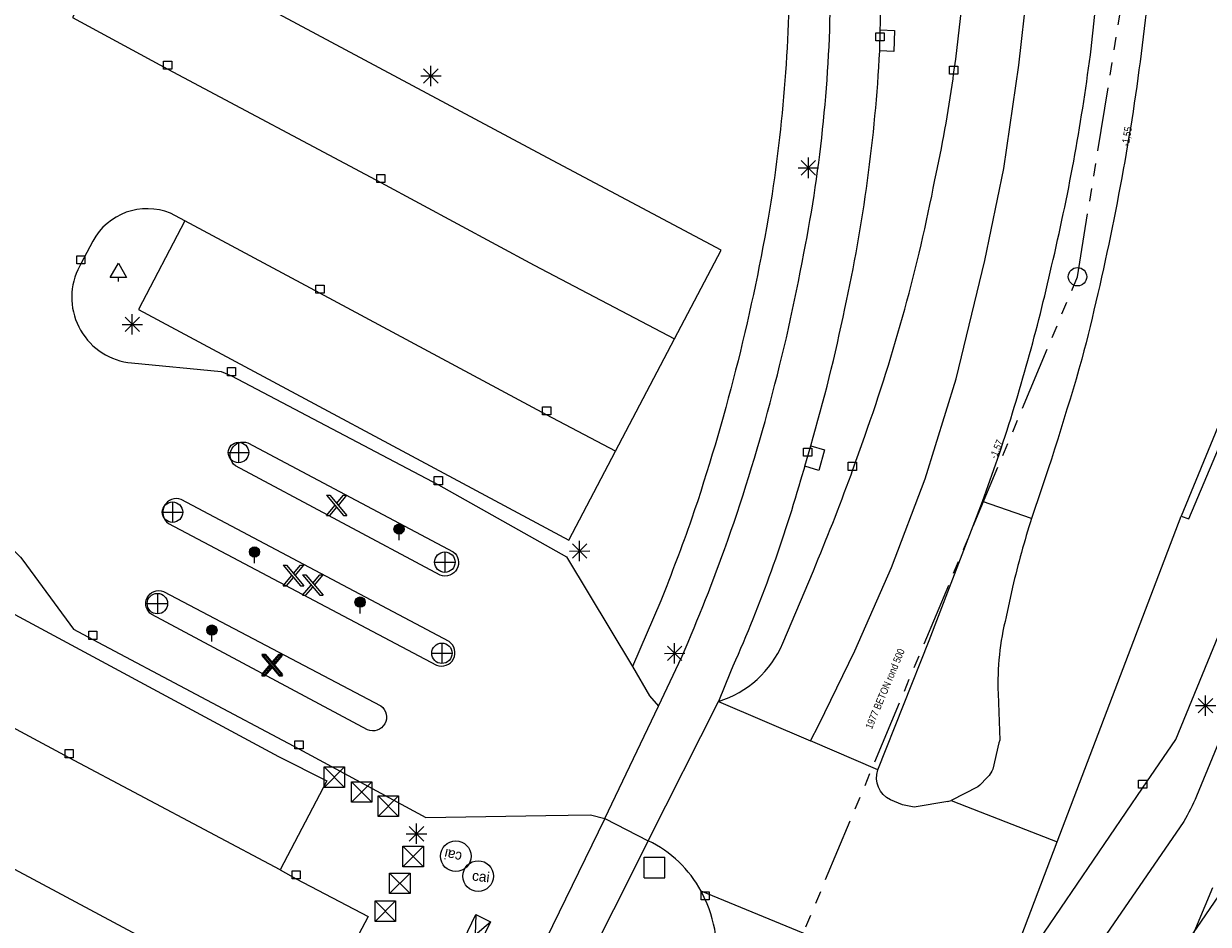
# Model space of a CAD drawing. Header units: millimetres. Extents: x 812 to 183790, y 13 to 580968.
# Tile 30 of 256: x 182375 to 182433, y 580716 to 580760. Entities that reach past the tile are written whole.
import ezdxf

# ---------------------------------------------------------------- set-up
doc = ezdxf.new("R2010")
doc.units = ezdxf.units.MM
doc.header["$LTSCALE"] = 5
doc.linetypes.add('PHANTOM2', pattern=[1.25, 0.625, -0.125, 0.125, -0.125, 0.125, -0.125])
for name, color, linetype, lineweight in [('000 BOB begin', 252, 'Continuous', 13), ('000 BOB eind', 252, 'Continuous', 13), ('000 Specificaties_S', 252, 'Continuous', 13), ('046 GEMENGD STELSEL', 252, 'PHANTOM2', 0), ('047 HEMELWATER AFVOER', 252, 'PHANTOM2', 13), ('afsluitpaal', 252, 'Continuous', 9), ('beheer openbare ruimte wegbeheer', 252, 'Continuous', 9), ('boom', 252, 'Continuous', 9), ('cai-kast', 252, 'Continuous', 9), ('inspectie- rioolput', 252, 'Continuous', 9), ('kant verharding', 252, 'Continuous', 9), ('kolk', 252, 'Continuous', 9), ('lichtmast', 252, 'Continuous', 9), ('verkeersbordpaal', 252, 'Continuous', 9), ('verkeersregelinstallatiepaal', 252, 'Continuous', 9)]:
    doc.layers.add(name, color=color, linetype=linetype, lineweight=lineweight)
for name, color, linetype, lineweight, true_color in [('abri', 7, 'Continuous', 0, 0xe17000), ('drukknoppaal', 7, 'Continuous', 0, 0xa90061), ('slagboom', 7, 'Continuous', 0, 0xe17000)]:
    doc.layers.add(name, color=color, linetype=linetype, lineweight=lineweight, true_color=true_color)
doc.styles.add('Arial Narrow', font='Arial Narrow.shx')
doc.styles.add('Styledgn000', font='dgn000.shx')

# ---------------------------------------------------------------- blocks, each defined once
blk = doc.blocks.new('CAITR')
at = {"layer": 'cai-kast', "color": 251, "linetype": 'Continuous', "lineweight": 0, "true_color": 0x696969}
blk.add_circle((0.023, -0.003), 0.75, dxfattribs=at)
at = {"layer": 'cai-kast', "color": 251, "linetype": 'Continuous', "lineweight": 0, "true_color": 0x696969, "insert": (0.159, -0.019), "char_height": 0.5, "attachment_point": 5, "rotation": 353.15627, "line_spacing_factor": 0.8, "style": 'Styledgn000'}
blk.add_mtext('{\\C251;cai}', dxfattribs=at)
blk = doc.blocks.new('SKOLK124')
at = {"layer": 'kolk', "color": 251, "linetype": 'Continuous', "lineweight": 0, "true_color": 0x696969, "flags": 128}
blk.add_lwpolyline([(-0.2, 0.4), (0.2, 0.4), (0.2, 0), (-0.2, 0), (-0.2, 0.4)], dxfattribs=at)
blk = doc.blocks.new('SKOLK214')
at = {"layer": 'kolk', "color": 251, "linetype": 'Continuous', "lineweight": 0, "true_color": 0x696969, "flags": 128}
blk.add_lwpolyline([(-0.2, 0.4), (0.2, 0.4), (0.2, 0), (-0.2, 0), (-0.2, 0.4)], dxfattribs=at)
blk = doc.blocks.new('SKOLK222')
at = {"layer": 'kolk', "color": 251, "linetype": 'Continuous', "lineweight": 0, "true_color": 0x696969, "flags": 128}
blk.add_lwpolyline([(-0.2, 0.4), (0.2, 0.4), (0.2, 0), (-0.2, 0), (-0.2, 0.4)], dxfattribs=at)
blk = doc.blocks.new('HINDER56')
at = {"layer": 'afsluitpaal', "color": 251, "linetype": 'Continuous', "lineweight": 0, "true_color": 0x696969}
for p, q in [((-0.5, 0.5), (0.5, -0.5)), ((0.5, 0.5), (-0.5, -0.5))]:
    blk.add_line(p, q, dxfattribs=at)
at = {"layer": 'afsluitpaal', "color": 251, "linetype": 'Continuous', "lineweight": 0, "true_color": 0x696969, "flags": 128}
blk.add_lwpolyline([(-0.5, 0.5), (0.5, 0.5), (0.5, -0.5), (-0.5, -0.5), (-0.5, 0.5)], dxfattribs=at)
blk = doc.blocks.new('SKOLK286')
at = {"layer": 'kolk', "color": 251, "linetype": 'Continuous', "lineweight": 0, "true_color": 0x696969, "flags": 128}
blk.add_lwpolyline([(-0.2, 0.4), (0.2, 0.4), (0.2, 0), (-0.2, 0), (-0.2, 0.4)], dxfattribs=at)
blk = doc.blocks.new('HINDER69')
at = {"layer": 'afsluitpaal', "color": 251, "linetype": 'Continuous', "lineweight": 0, "true_color": 0x696969}
for p, q in [((-0.5, 0.5), (0.5, -0.5)), ((0.5, 0.5), (-0.5, -0.5))]:
    blk.add_line(p, q, dxfattribs=at)
at = {"layer": 'afsluitpaal', "color": 251, "linetype": 'Continuous', "lineweight": 0, "true_color": 0x696969, "flags": 128}
blk.add_lwpolyline([(-0.5, 0.5), (0.5, 0.5), (0.5, -0.5), (-0.5, -0.5), (-0.5, 0.5)], dxfattribs=at)
blk = doc.blocks.new('SKOLK303')
at = {"layer": 'kolk', "color": 251, "linetype": 'Continuous', "lineweight": 0, "true_color": 0x696969, "flags": 128}
blk.add_lwpolyline([(-0.2, 0.4), (0.2, 0.4), (0.2, 0), (-0.2, 0), (-0.2, 0.4)], dxfattribs=at)
blk = doc.blocks.new('SKOLK311')
at = {"layer": 'kolk', "color": 251, "linetype": 'Continuous', "lineweight": 0, "true_color": 0x696969, "flags": 128}
blk.add_lwpolyline([(-0.2, 0.4), (0.2, 0.4), (0.2, 0), (-0.2, 0), (-0.2, 0.4)], dxfattribs=at)
blk = doc.blocks.new('VERKL10')
at = {"layer": 'verkeersregelinstallatiepaal', "color": 251, "linetype": 'Continuous', "lineweight": 0, "true_color": 0x696969, "flags": 128}
for points in [[(-0.5, 0), (0.5, 0)], [(0, 0.5), (0, -0.5)]]:
    blk.add_lwpolyline(points, dxfattribs=at)
at = {"layer": 'verkeersregelinstallatiepaal', "color": 251, "linetype": 'Continuous', "lineweight": 0, "true_color": 0x696969}
blk.add_circle((0, 0), 0.5, dxfattribs=at)
blk = doc.blocks.new('DRUKP1')
at = {"layer": 'drukknoppaal', "color": 251, "linetype": 'Continuous', "lineweight": 0, "true_color": 0x696969}
blk.add_line((0, -0.3), (0, 0), dxfattribs=at)
for radius in [0.25, 0.225, 0.2, 0.175, 0.15, 0.125, 0.1, 0.075, 0.05, 0.025]:
    blk.add_circle((0, 0.25), radius, dxfattribs=at)
blk = doc.blocks.new('HINDER97')
at = {"layer": 'afsluitpaal', "color": 251, "linetype": 'Continuous', "lineweight": 0, "true_color": 0x696969}
for p, q in [((-0.5, 0.5), (0.5, -0.5)), ((0.5, 0.5), (-0.5, -0.5))]:
    blk.add_line(p, q, dxfattribs=at)
at = {"layer": 'afsluitpaal', "color": 251, "linetype": 'Continuous', "lineweight": 0, "true_color": 0x696969, "flags": 128}
blk.add_lwpolyline([(-0.5, 0.5), (0.5, 0.5), (0.5, -0.5), (-0.5, -0.5), (-0.5, 0.5)], dxfattribs=at)
blk = doc.blocks.new('BOOM312')
at = {"layer": 'boom', "color": 251, "linetype": 'Continuous', "lineweight": 0, "true_color": 0x696969}
blk.add_line((0, -0.433), (0, -0.233), dxfattribs=at)
at = {"layer": 'boom', "color": 251, "linetype": 'Continuous', "lineweight": 0, "true_color": 0x696969, "flags": 128}
blk.add_lwpolyline([(-0.4, -0.233), (0, 0.467), (0.4, -0.233), (-0.4, -0.233)], dxfattribs=at)
blk = doc.blocks.new('HINDER117')
at = {"layer": 'afsluitpaal', "color": 251, "linetype": 'Continuous', "lineweight": 0, "true_color": 0x696969}
for p, q in [((-0.5, 0.5), (0.5, -0.5)), ((0.5, 0.5), (-0.5, -0.5))]:
    blk.add_line(p, q, dxfattribs=at)
at = {"layer": 'afsluitpaal', "color": 251, "linetype": 'Continuous', "lineweight": 0, "true_color": 0x696969, "flags": 128}
blk.add_lwpolyline([(-0.5, 0.5), (0.5, 0.5), (0.5, -0.5), (-0.5, -0.5), (-0.5, 0.5)], dxfattribs=at)
blk = doc.blocks.new('HINDER123')
at = {"layer": 'afsluitpaal', "color": 251, "linetype": 'Continuous', "lineweight": 0, "true_color": 0x696969}
for p, q in [((-0.5, 0.5), (0.5, -0.5)), ((0.5, 0.5), (-0.5, -0.5))]:
    blk.add_line(p, q, dxfattribs=at)
at = {"layer": 'afsluitpaal', "color": 251, "linetype": 'Continuous', "lineweight": 0, "true_color": 0x696969, "flags": 128}
blk.add_lwpolyline([(-0.5, 0.5), (0.5, 0.5), (0.5, -0.5), (-0.5, -0.5), (-0.5, 0.5)], dxfattribs=at)
blk = doc.blocks.new('SKOLK463')
at = {"layer": 'kolk', "color": 251, "linetype": 'Continuous', "lineweight": 0, "true_color": 0x696969, "flags": 128}
blk.add_lwpolyline([(-0.2, 0.4), (0.2, 0.4), (0.2, 0), (-0.2, 0), (-0.2, 0.4)], dxfattribs=at)
blk = doc.blocks.new('SLAGB2')
at = {"layer": 'slagboom', "color": 251, "linetype": 'Continuous', "lineweight": 0, "true_color": 0x696969}
for p, q in [((-0.5, 0.5), (0.337, -0.5)), ((-0.5, 0.5), (-0.338, 0.5)), ((-0.5, -0.5), (-0.082, 0)), ((-0.338, 0.5), (0.498, -0.5)), ((-0.001, 0.096), (0.337, 0.5)), ((0.081, -0.001), (0.5, 0.5)), ((0.337, 0.5), (0.5, 0.5)), ((-0.5, -0.5), (-0.337, -0.5)), ((-0.337, -0.5), (0, -0.097)), ((0.337, -0.5), (0.498, -0.5))]:
    blk.add_line(p, q, dxfattribs=at)
blk = doc.blocks.new('LANTP217')
at = {"layer": 'lichtmast', "color": 251, "linetype": 'Continuous', "lineweight": 0, "true_color": 0x696969}
for p, q in [((-0.5, 0), (0.5, 0.001)), ((0.354, -0.354), (-0.354, 0.354)), ((-0.354, -0.354), (0.354, 0.354)), ((0, -0.5), (0, 0.5))]:
    blk.add_line(p, q, dxfattribs=at)
blk = doc.blocks.new('LANTP219')
at = {"layer": 'lichtmast', "color": 251, "linetype": 'Continuous', "lineweight": 0, "true_color": 0x696969}
for p, q in [((-0.5, 0), (0.5, 0.001)), ((0.354, -0.354), (-0.354, 0.354)), ((-0.354, -0.354), (0.354, 0.354)), ((0, -0.5), (0, 0.5))]:
    blk.add_line(p, q, dxfattribs=at)
blk = doc.blocks.new('HINDER130')
at = {"layer": 'afsluitpaal', "color": 251, "linetype": 'Continuous', "lineweight": 0, "true_color": 0x696969}
for p, q in [((-0.5, 0.5), (0.5, -0.5)), ((0.5, 0.5), (-0.5, -0.5))]:
    blk.add_line(p, q, dxfattribs=at)
at = {"layer": 'afsluitpaal', "color": 251, "linetype": 'Continuous', "lineweight": 0, "true_color": 0x696969, "flags": 128}
blk.add_lwpolyline([(-0.5, 0.5), (0.5, 0.5), (0.5, -0.5), (-0.5, -0.5), (-0.5, 0.5)], dxfattribs=at)
blk = doc.blocks.new('VERKL17')
at = {"layer": 'verkeersregelinstallatiepaal', "color": 251, "linetype": 'Continuous', "lineweight": 0, "true_color": 0x696969, "flags": 128}
for points in [[(-0.5, 0), (0.5, 0)], [(0, 0.5), (0, -0.5)]]:
    blk.add_lwpolyline(points, dxfattribs=at)
at = {"layer": 'verkeersregelinstallatiepaal', "color": 251, "linetype": 'Continuous', "lineweight": 0, "true_color": 0x696969}
blk.add_circle((0, 0), 0.5, dxfattribs=at)
blk = doc.blocks.new('SKOLK596')
at = {"layer": 'kolk', "color": 251, "linetype": 'Continuous', "lineweight": 0, "true_color": 0x696969, "flags": 128}
blk.add_lwpolyline([(-0.2, 0.4), (0.2, 0.4), (0.2, 0), (-0.2, 0), (-0.2, 0.4)], dxfattribs=at)
blk = doc.blocks.new('DRUKP2')
at = {"layer": 'drukknoppaal', "color": 251, "linetype": 'Continuous', "lineweight": 0, "true_color": 0x696969}
blk.add_line((0, -0.3), (0, 0), dxfattribs=at)
for radius in [0.25, 0.225, 0.2, 0.175, 0.15, 0.125, 0.1, 0.075, 0.05, 0.025]:
    blk.add_circle((0, 0.25), radius, dxfattribs=at)
blk = doc.blocks.new('SLAGB4')
at = {"layer": 'slagboom', "color": 251, "linetype": 'Continuous', "lineweight": 0, "true_color": 0x696969}
for p, q in [((-0.5, 0.5), (0.337, -0.5)), ((-0.5, 0.5), (-0.338, 0.5)), ((-0.5, -0.5), (-0.082, 0)), ((-0.338, 0.5), (0.498, -0.5)), ((-0.001, 0.096), (0.337, 0.5)), ((0.081, -0.001), (0.5, 0.5)), ((0.337, 0.5), (0.5, 0.5)), ((-0.5, -0.5), (-0.337, -0.5)), ((-0.337, -0.5), (0, -0.097)), ((0.337, -0.5), (0.498, -0.5))]:
    blk.add_line(p, q, dxfattribs=at)
blk = doc.blocks.new('LANTP295')
at = {"layer": 'lichtmast', "color": 251, "linetype": 'Continuous', "lineweight": 0, "true_color": 0x696969}
for p, q in [((-0.5, 0), (0.5, 0.001)), ((0.354, -0.354), (-0.354, 0.354)), ((-0.354, -0.354), (0.354, 0.354)), ((0, -0.5), (0, 0.5))]:
    blk.add_line(p, q, dxfattribs=at)
blk = doc.blocks.new('SKOLK684')
at = {"layer": 'kolk', "color": 251, "linetype": 'Continuous', "lineweight": 0, "true_color": 0x696969, "flags": 128}
blk.add_lwpolyline([(-0.2, 0.4), (0.2, 0.4), (0.2, 0), (-0.2, 0), (-0.2, 0.4)], dxfattribs=at)
blk = doc.blocks.new('SKOLK694')
at = {"layer": 'kolk', "color": 251, "linetype": 'Continuous', "lineweight": 0, "true_color": 0x696969, "flags": 128}
blk.add_lwpolyline([(-0.2, 0.4), (0.2, 0.4), (0.2, 0), (-0.2, 0), (-0.2, 0.4)], dxfattribs=at)
blk = doc.blocks.new('LANTP315')
at = {"layer": 'lichtmast', "color": 251, "linetype": 'Continuous', "lineweight": 0, "true_color": 0x696969}
for p, q in [((-0.5, 0), (0.5, 0.001)), ((0.354, -0.354), (-0.354, 0.354)), ((-0.354, -0.354), (0.354, 0.354)), ((0, -0.5), (0, 0.5))]:
    blk.add_line(p, q, dxfattribs=at)
blk = doc.blocks.new('SLAGB5')
at = {"layer": 'slagboom', "color": 251, "linetype": 'Continuous', "lineweight": 0, "true_color": 0x696969}
for p, q in [((-0.5, 0.5), (0.337, -0.5)), ((-0.5, 0.5), (-0.338, 0.5)), ((-0.5, -0.5), (-0.082, 0)), ((-0.338, 0.5), (0.498, -0.5)), ((-0.001, 0.096), (0.337, 0.5)), ((0.081, -0.001), (0.5, 0.5)), ((0.337, 0.5), (0.5, 0.5)), ((-0.5, -0.5), (-0.337, -0.5)), ((-0.337, -0.5), (0, -0.097)), ((0.337, -0.5), (0.498, -0.5))]:
    blk.add_line(p, q, dxfattribs=at)
blk = doc.blocks.new('DRUKP4')
at = {"layer": 'drukknoppaal', "color": 251, "linetype": 'Continuous', "lineweight": 0, "true_color": 0x696969}
blk.add_line((0, -0.3), (0, 0), dxfattribs=at)
for radius in [0.25, 0.225, 0.2, 0.175, 0.15, 0.125, 0.1, 0.075, 0.05, 0.025]:
    blk.add_circle((0, 0.25), radius, dxfattribs=at)
blk = doc.blocks.new('PAAL76')
at = {"layer": 'verkeersbordpaal', "color": 251, "linetype": 'Continuous', "lineweight": 0, "true_color": 0x696969}
for p, q in [((-0.5, -0.5), (-0.5, 0.5)), ((-0.5, 0.5), (0.5, 0.5)), ((0.5, -0.5), (0.5, 0.5)), ((-0.5, -0.5), (0.5, -0.5))]:
    blk.add_line(p, q, dxfattribs=at)
blk = doc.blocks.new('SKOLK875')
at = {"layer": 'kolk', "color": 251, "linetype": 'Continuous', "lineweight": 0, "true_color": 0x696969, "flags": 128}
blk.add_lwpolyline([(-0.2, 0.4), (0.2, 0.4), (0.2, 0), (-0.2, 0), (-0.2, 0.4)], dxfattribs=at)
blk = doc.blocks.new('VERKL25')
at = {"layer": 'verkeersregelinstallatiepaal', "color": 251, "linetype": 'Continuous', "lineweight": 0, "true_color": 0x696969, "flags": 128}
for points in [[(-0.5, 0), (0.5, 0)], [(0, 0.5), (0, -0.5)]]:
    blk.add_lwpolyline(points, dxfattribs=at)
at = {"layer": 'verkeersregelinstallatiepaal', "color": 251, "linetype": 'Continuous', "lineweight": 0, "true_color": 0x696969}
blk.add_circle((0, 0), 0.5, dxfattribs=at)
blk = doc.blocks.new('VERKL29')
at = {"layer": 'verkeersregelinstallatiepaal', "color": 251, "linetype": 'Continuous', "lineweight": 0, "true_color": 0x696969, "flags": 128}
for points in [[(-0.5, 0), (0.5, 0)], [(0, 0.5), (0, -0.5)]]:
    blk.add_lwpolyline(points, dxfattribs=at)
at = {"layer": 'verkeersregelinstallatiepaal', "color": 251, "linetype": 'Continuous', "lineweight": 0, "true_color": 0x696969}
blk.add_circle((0, 0), 0.5, dxfattribs=at)
blk = doc.blocks.new('CAITR70')
at = {"layer": 'cai-kast', "color": 251, "linetype": 'Continuous', "lineweight": 0, "true_color": 0x696969}
blk.add_circle((-0.023, 0.006), 0.75, dxfattribs=at)
at = {"layer": 'cai-kast', "color": 251, "linetype": 'Continuous', "lineweight": 0, "true_color": 0x696969, "insert": (-0.156, 0.037), "char_height": 0.5, "attachment_point": 5, "rotation": 166.56265, "line_spacing_factor": 0.8, "style": 'Styledgn000'}
blk.add_mtext('{\\C251;cai}', dxfattribs=at)
blk = doc.blocks.new('SLAGB7')
at = {"layer": 'slagboom', "color": 251, "linetype": 'Continuous', "lineweight": 0, "true_color": 0x696969}
for p, q in [((-0.5, 0.5), (0.337, -0.5)), ((-0.5, 0.5), (-0.338, 0.5)), ((-0.5, -0.5), (-0.082, 0)), ((-0.338, 0.5), (0.498, -0.5)), ((-0.001, 0.096), (0.337, 0.5)), ((0.081, -0.001), (0.5, 0.5)), ((0.337, 0.5), (0.5, 0.5)), ((-0.5, -0.5), (-0.337, -0.5)), ((-0.337, -0.5), (0, -0.097)), ((0.337, -0.5), (0.498, -0.5))]:
    blk.add_line(p, q, dxfattribs=at)
blk = doc.blocks.new('SKOLK1109')
at = {"layer": 'kolk', "color": 251, "linetype": 'Continuous', "lineweight": 0, "true_color": 0x696969, "flags": 128}
blk.add_lwpolyline([(-0.2, 0.4), (0.2, 0.4), (0.2, 0), (-0.2, 0), (-0.2, 0.4)], dxfattribs=at)
blk = doc.blocks.new('DRUKP6')
at = {"layer": 'drukknoppaal', "color": 251, "linetype": 'Continuous', "lineweight": 0, "true_color": 0x696969}
blk.add_line((0, -0.3), (0, 0), dxfattribs=at)
for radius in [0.25, 0.225, 0.2, 0.175, 0.15, 0.125, 0.1, 0.075, 0.05, 0.025]:
    blk.add_circle((0, 0.25), radius, dxfattribs=at)
blk = doc.blocks.new('ABRI1')
at = {"layer": 'abri', "color": 251, "linetype": 'Continuous', "lineweight": 0, "true_color": 0x696969, "flags": 128}
for points in [[(-0.752, -0.636), (0.032, 0.984), (0.752, 0.636), (-0.032, -0.984), (-0.752, -0.636)], [(-0.752, -0.636), (0.752, 0.636)], [(0.032, 0.984), (-0.032, -0.984)]]:
    blk.add_lwpolyline(points, dxfattribs=at)
blk = doc.blocks.new('LANTP488')
at = {"layer": 'lichtmast', "color": 251, "linetype": 'Continuous', "lineweight": 0, "true_color": 0x696969}
for p, q in [((-0.5, 0), (0.5, 0.001)), ((0.354, -0.354), (-0.354, 0.354)), ((-0.354, -0.354), (0.354, 0.354)), ((0, -0.5), (0, 0.5))]:
    blk.add_line(p, q, dxfattribs=at)
blk = doc.blocks.new('LANTP504')
at = {"layer": 'lichtmast', "color": 251, "linetype": 'Continuous', "lineweight": 0, "true_color": 0x696969}
for p, q in [((-0.5, 0), (0.5, 0.001)), ((0.354, -0.354), (-0.354, 0.354)), ((-0.354, -0.354), (0.354, 0.354)), ((0, -0.5), (0, 0.5))]:
    blk.add_line(p, q, dxfattribs=at)
blk = doc.blocks.new('SKOLK1191')
at = {"layer": 'kolk', "color": 251, "linetype": 'Continuous', "lineweight": 0, "true_color": 0x696969, "flags": 128}
blk.add_lwpolyline([(-0.2, 0.4), (0.2, 0.4), (0.2, 0), (-0.2, 0), (-0.2, 0.4)], dxfattribs=at)
blk = doc.blocks.new('SKOLK1194')
at = {"layer": 'kolk', "color": 251, "linetype": 'Continuous', "lineweight": 0, "true_color": 0x696969, "flags": 128}
blk.add_lwpolyline([(-0.2, 0.4), (0.2, 0.4), (0.2, 0), (-0.2, 0), (-0.2, 0.4)], dxfattribs=at)
blk = doc.blocks.new('SKOLK1197')
at = {"layer": 'kolk', "color": 251, "linetype": 'Continuous', "lineweight": 0, "true_color": 0x696969, "flags": 128}
blk.add_lwpolyline([(-0.2, 0.4), (0.2, 0.4), (0.2, 0), (-0.2, 0), (-0.2, 0.4)], dxfattribs=at)
blk = doc.blocks.new('SLAGB8')
at = {"layer": 'slagboom', "color": 251, "linetype": 'Continuous', "lineweight": 0, "true_color": 0x696969}
for p, q in [((-0.5, 0.5), (0.337, -0.5)), ((-0.5, 0.5), (-0.338, 0.5)), ((-0.5, -0.5), (-0.082, 0)), ((-0.338, 0.5), (0.498, -0.5)), ((-0.001, 0.096), (0.337, 0.5)), ((0.081, -0.001), (0.5, 0.5)), ((0.337, 0.5), (0.5, 0.5)), ((-0.5, -0.5), (-0.337, -0.5)), ((-0.337, -0.5), (0, -0.097)), ((0.337, -0.5), (0.498, -0.5))]:
    blk.add_line(p, q, dxfattribs=at)
blk = doc.blocks.new('LANTP542')
at = {"layer": 'lichtmast', "color": 251, "linetype": 'Continuous', "lineweight": 0, "true_color": 0x696969}
for p, q in [((-0.5, 0), (0.5, 0.001)), ((0.354, -0.354), (-0.354, 0.354)), ((-0.354, -0.354), (0.354, 0.354)), ((0, -0.5), (0, 0.5))]:
    blk.add_line(p, q, dxfattribs=at)
blk = doc.blocks.new('SKOLK1253')
at = {"layer": 'kolk', "color": 251, "linetype": 'Continuous', "lineweight": 0, "true_color": 0x696969, "flags": 128}
blk.add_lwpolyline([(-0.2, 0.4), (0.2, 0.4), (0.2, 0), (-0.2, 0), (-0.2, 0.4)], dxfattribs=at)
blk = doc.blocks.new('RIOOLP473')
at = {"layer": 'inspectie- rioolput', "color": 251, "linetype": 'Continuous', "lineweight": 0, "true_color": 0x696969}
blk.add_circle((0, 0), 0.9, dxfattribs=at)
blk = doc.blocks.new('SKOLK1282')
at = {"layer": 'kolk', "color": 251, "linetype": 'Continuous', "lineweight": 0, "true_color": 0x696969, "flags": 128}
blk.add_lwpolyline([(-0.2, 0.4), (0.2, 0.4), (0.2, 0), (-0.2, 0), (-0.2, 0.4)], dxfattribs=at)
blk = doc.blocks.new('VERKL33')
at = {"layer": 'verkeersregelinstallatiepaal', "color": 251, "linetype": 'Continuous', "lineweight": 0, "true_color": 0x696969, "flags": 128}
for points in [[(-0.5, 0), (0.5, 0)], [(0, 0.5), (0, -0.5)]]:
    blk.add_lwpolyline(points, dxfattribs=at)
at = {"layer": 'verkeersregelinstallatiepaal', "color": 251, "linetype": 'Continuous', "lineweight": 0, "true_color": 0x696969}
blk.add_circle((0, 0), 0.5, dxfattribs=at)

msp = doc.modelspace()

# ---------------------------------------------------------------- linework, layer by layer
at = {"layer": '046 GEMENGD STELSEL', "flags": 128}
for points in [[(182426.837, 580747.695), (182436.182, 580805.346)], [(182409.693, 580706.667), (182426.837, 580747.695)]]:
    msp.add_lwpolyline(points, dxfattribs=at)
at = {"layer": '047 HEMELWATER AFVOER', "flags": 128}
msp.add_lwpolyline([(182429.849, 580709.166), (182446.145, 580748.129)], dxfattribs=at)
at = {"layer": 'beheer openbare ruimte wegbeheer', "color": 251, "lineweight": 0, "true_color": 0x696969, "flags": 128}
for points in [[(182413.767, 580724.986), (182414.181, 580725.775), (182415.937, 580729.4), (182417.732, 580733.47), (182419.388, 580737.809), (182420.908, 580742.703), (182422.304, 580748.489), (182423.228, 580752.997), (182423.965, 580758.047), (182424.373, 580761.698), (182424.548, 580763.922)], [(182420.658, 580722.072), (182421.399, 580721.782), (182425.845, 580720.045)]]:
    msp.add_lwpolyline(points, dxfattribs=at)
at = {"layer": 'beheer openbare ruimte wegbeheer', "color": 251, "lineweight": 0, "true_color": 0x696969}
for points in [[(182425.845, 580720.045), (182431.917, 580735.991)], [(182403.703, 580721.2), (182406.325, 580726.683)], [(182405.833, 580720.101), (182409.276, 580726.918)], [(182409.276, 580726.918), (182413.767, 580724.986)], [(182417.065, 580723.568), (182413.767, 580724.986)], [(182420.498, 580722.019), (182420.658, 580722.072)], [(182422.824, 580712.113), (182425.845, 580720.045)]]:
    msp.add_lwpolyline(points, dxfattribs=at)
at = {"layer": 'kant verharding', "color": 251, "lineweight": 0, "true_color": 0x696969, "flags": 128}
for points in [[(182314.708, 580792.54), (182317.537, 580792.206), (182320.969, 580791.948), (182329.079, 580791.621), (182350.694, 580791.326), (182377.377, 580790.99), (182401.633, 580790.683), (182401.678, 580790.01), (182412.797, 580789.764), (182412.798, 580789.534), (182412.818, 580781.277), (182412.758, 580765.348), (182412.745, 580764.114), (182412.737, 580763.285, -0.042782), (182411.701, 580750.568, -0.038496), (182407.95, 580735.842, -0.009896), (182406.44, 580731.836), (182405.059, 580728.625)], [(182420.498, 580722.019), (182418.852, 580721.751), (182418.282, 580721.854), (182417.683, 580722.109, -0.380958), (182417.065, 580723.568), (182419.575, 580729.905), (182422.195, 580736.698), (182423.02, 580739.059, 0.02541), (182425.573, 580748.219, 0.025629), (182427.468, 580758.555, 0.003913), (182427.999, 580763.436, 0.005717), (182428.653, 580770.786), (182428.702, 580770.945), (182429.038, 580771.882), (182429.128, 580772.042), (182430.521, 580774.169, -0.23096), (182431.002, 580774.328, -0.408756), (182431.436, 580773.673), (182431.074, 580768.979, -0.005761), (182430.486, 580763.084, -0.006329), (182429.683, 580756.607, -0.025429), (182427.054, 580743.668, -0.011685), (182424.595, 580735.873), (182422.195, 580736.698)], [(182417.182, 580759.778, 0.005987), (182417.273, 580764.954)], [(182413.494, 580738.43), (182413.782, 580739.429), (182414.453, 580739.226), (182414.177, 580738.221), (182413.494, 580738.43), (182413.286, 580737.751, -0.03547), (182409.851, 580728.361), (182409.276, 580726.918, 0.221384), (182412.416, 580729.768), (182413.915, 580733.309, 0.007907), (182415.762, 580738.008), (182415.822, 580738.227), (182416.429, 580739.907, 0.038022), (182419.861, 580752.437, 0.019052), (182420.749, 580757.381), (182420.776, 580757.61), (182420.892, 580758.354), (182421.576, 580764.341, 0.384991)], [(182383.148, 580750.442), (182380.877, 580746.1), (182401.938, 580734.818), (182404.228, 580739.167), (182400.859, 580740.942), (182389.765, 580746.895), (182383.148, 580750.442), (182382.448, 580750.807, 0.383914), (182378.643, 580749.438), (182378.057, 580748.329), (182377.91, 580748.039, 0.518063), (182380.546, 580743.487), (182384.934, 580743.066), (182385.431, 580742.855), (182395.557, 580737.522), (182401.823, 580734.002), (182405.059, 580728.625), (182405.895, 580727.19), (182406.325, 580726.683), (182407.333, 580728.797, 0.016846), (182409.567, 580734.362, 0.039657), (182413.448, 580748.855, 0.047411), (182414.753, 580761.827)], [(182413.782, 580739.429, 0.021007), (182415.453, 580746.14, 0.040616), (182417.161, 580758.748)], [(182444.277, 580749.347), (182442.738, 580745.653, -0.095877), (182442.449, 580745.161), (182441.608, 580744.052), (182441.53, 580743.853), (182434.427, 580726.557), (182432.66, 580722.281, -0.028805), (182432.048, 580721.042), (182426.453, 580712.906, 0.018191), (182425.593, 580711.574)], [(182446.923, 580740.636), (182446.297, 580740.887), (182446.191, 580740.93, 0.417448), (182443.608, 580739.784), (182436.063, 580721.427, -0.06529), (182434.14, 580717.977), (182428.397, 580709.59)], [(182385.622, 580738.457, -0.863255), (182386.236, 580739.572), (182396.282, 580734.248, -0.88085), (182395.647, 580733.105), (182385.622, 580738.457)], [(182418.371, 580685.654), (182423.068, 580696.995), (182428.046, 580709.008, -0.084533), (182428.397, 580709.59), (182425.593, 580711.574, 0.014228), (182425.023, 580710.555, 0.010188), (182424.668, 580709.849), (182424.313, 580709.097), (182420.342, 580699.519), (182415.745, 580688.315, -0.443763), (182414.427, 580687.742), (182413.796, 580688.048, -0.391638), (182413.346, 580689.326), (182417.674, 580699.798), (182422.599, 580711.582), (182422.671, 580711.752), (182422.824, 580712.113), (182430.027, 580722.669), (182431.646, 580725.056), (182436.505, 580736.869)], [(182424.595, 580735.873, 0.023176), (182423.665, 580732.514), (182423.351, 580731.059, 0.072934), (182422.955, 580727.302), (182423.034, 580725.028), (182422.993, 580724.897), (182422.697, 580723.608), (182422.642, 580723.512), (182422.516, 580723.301), (182422.412, 580723.202), (182422.061, 580722.823), (182421.955, 580722.745), (182420.658, 580722.072)], [(182371.009, 580727.632), (182373.327, 580731.97), (182387.739, 580724.227), (182390.102, 580723.031), (182387.808, 580718.683), (182377.492, 580724.165), (182371.009, 580727.632), (182370.601, 580727.841, -0.415387), (182369.346, 580731.975), (182369.98, 580733.119), (182370.21, 580733.544, -0.531407), (182375.223, 580733.83), (182377.696, 580730.462), (182378.647, 580729.954), (182388.734, 580724.594), (182394.941, 580721.243), (182400.824, 580721.336), (182403.008, 580721.371), (182403.703, 580721.2), (182394.099, 580701.484)], [(182392.089, 580725.528), (182381.54, 580731.171, -0.904339), (182382.101, 580732.307), (182392.737, 580726.699, -0.893316), (182392.089, 580725.528)], [(182422.671, 580711.752), (182415.514, 580714.714), (182414.803, 580715.008), (182408.424, 580717.629, 0.158997), (182405.833, 580720.101), (182400.72, 580709.937), (182399.716, 580707.94), (182395.681, 580699.305), (182394.615, 580697.126), (182393.734, 580695.326), (182396.28, 580688.991), (182400.888, 580694.116), (182401.003, 580694.244, 0.097265), (182401.554, 580695.053), (182401.848, 580695.779), (182406.509, 580707.042), (182408.628, 580712.215), (182408.939, 580712.956, 0.172227), (182408.711, 580717.02), (182408.424, 580717.629)]]:
    msp.add_lwpolyline(points, format="xyb", dxfattribs=at)
for points in [[(182377.646, 580760.388), (182382.312, 580757.853), (182392.741, 580752.305), (182400.24, 580748.275), (182407.116, 580744.656), (182409.401, 580748.998), (182400.66, 580753.654), (182379.962, 580764.721)], [(182417.182, 580759.778), (182417.888, 580759.743), (182417.85, 580758.717), (182417.161, 580758.748)]]:
    msp.add_lwpolyline(points, close=True, dxfattribs=at)
for points in [[(182404.228, 580739.167), (182407.116, 580744.656)], [(182434.556, 580742.413), (182431.917, 580735.991), (182432.294, 580735.848), (182433.92, 580739.719)], [(182385.681, 580712.889), (182374.583, 580718.824), (182372.611, 580719.904), (182368.181, 580722.286), (182368.115, 580722.166), (182367.911, 580721.784), (182365.808, 580717.842), (182373.445, 580713.757)], [(182403.703, 580721.2), (182405.833, 580720.101)], [(182387.808, 580718.683), (182388.596, 580718.239), (182392.118, 580716.392), (182391.025, 580714.331)]]:
    msp.add_lwpolyline(points, dxfattribs=at)
msp.add_lwpolyline([(182396.08, 580729.855), (182382.975, 580736.804, 0.870888), (182382.345, 580735.624), (182395.47, 580728.694, 0.899393)], format="xyb", close=True, dxfattribs=at)

# ---------------------------------------------------------------- block references
at = {"color": 251, "linetype": 'Continuous', "lineweight": 0, "true_color": 0x696969}
for name, p in [('SKOLK596', (182417.171, 580759.243)), ('SKOLK684', (182382.312, 580757.853)), ('LANTP219', (182395.193, 580757.525)), ('SKOLK1197', (182420.776, 580757.61)), ('LANTP504', (182413.669, 580753.032)), ('SKOLK875', (182392.741, 580752.305)), ('SKOLK222', (182378.057, 580748.329)), ('BOOM312', (182379.898, 580747.901)), ('SKOLK1109', (182389.765, 580746.895)), ('LANTP295', (182380.58, 580745.369)), ('SKOLK311', (182385.431, 580742.855)), ('SKOLK303', (182400.859, 580740.942)), ('VERKL17', (182385.775, 580739.099)), ('SKOLK124', (182413.635, 580738.918)), ('SKOLK1191', (182415.822, 580738.227)), ('SKOLK463', (182395.557, 580737.522)), ('SLAGB4', (182390.582, 580736.517)), ('VERKL33', (182382.545, 580736.181)), ('DRUKP6', (182393.634, 580735.106)), ('DRUKP4', (182386.557, 580733.984)), ('LANTP217', (182402.472, 580734.281)), ('VERKL29', (182395.877, 580733.734)), ('SLAGB5', (182388.469, 580733.085)), ('SLAGB2', (182389.416, 580732.615)), ('VERKL10', (182381.806, 580731.708)), ('DRUKP2', (182391.726, 580731.531)), ('DRUKP1', (182384.477, 580730.161)), ('SKOLK1194', (182378.647, 580729.954)), ('VERKL25', (182395.731, 580729.278)), ('LANTP488', (182407.121, 580729.274)), ('SLAGB8', (182387.425, 580728.668)), ('SLAGB7', (182387.426, 580728.739)), ('LANTP315', (182433.107, 580726.715)), ('SKOLK1253', (182388.734, 580724.594)), ('SKOLK1282', (182377.492, 580724.165)), ('HINDER130', (182390.462, 580723.214)), ('HINDER117', (182391.808, 580722.487)), ('SKOLK214', (182430.027, 580722.669)), ('HINDER97', (182393.11, 580721.795)), ('LANTP542', (182394.49, 580720.445)), ('CAITR70', (182396.435, 580719.343)), ('HINDER56', (182394.326, 580719.333)), ('CAITR', (182397.482, 580718.377)), ('PAAL76', (182406.139, 580718.794)), ('SKOLK694', (182388.596, 580718.239)), ('HINDER69', (182393.672, 580718.021)), ('HINDER123', (182392.958, 580716.656)), ('SKOLK286', (182408.613, 580717.208)), ('ABRI1', (182397.361, 580715.506))]:
    msp.add_blockref(name, p, dxfattribs=at)
at = {"linetype": 'Continuous', "lineweight": 0, "xscale": 0.5, "yscale": 0.5}
msp.add_blockref('RIOOLP473', (182426.84, 580747.7), dxfattribs=at)

# ---------------------------------------------------------------- texts
at = {"layer": '000 BOB begin', "insert": (182429.282, 580754.565), "char_height": 0.36, "attachment_point": 5, "rotation": 80.78705, "line_spacing_factor": 0.6, "style": 'Arial Narrow'}
msp.add_mtext('-1,55', dxfattribs=at)
at = {"layer": '000 BOB eind', "insert": (182422.906, 580739.248), "char_height": 0.36, "attachment_point": 5, "rotation": 67.03606, "line_spacing_factor": 0.6, "style": 'Arial Narrow'}
msp.add_mtext('-1,57', dxfattribs=at)
at = {"layer": '000 Specificaties_S', "insert": (182417.421, 580727.539), "char_height": 0.36, "attachment_point": 5, "rotation": 67.32185, "line_spacing_factor": 0.6, "style": 'Arial Narrow'}
msp.add_mtext('1977 BETON rond 500', dxfattribs=at)

doc.saveas('drawing.dxf')
